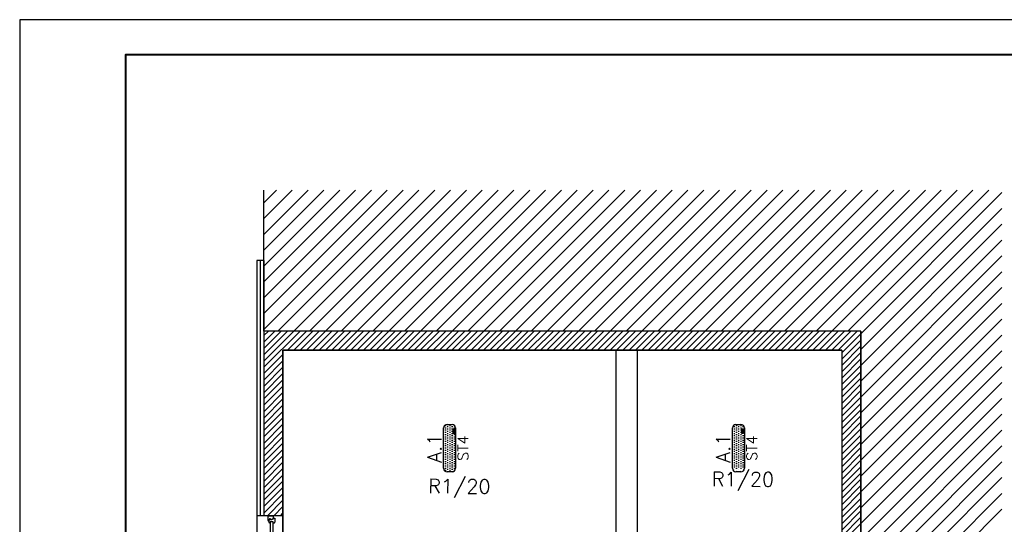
# Model space of a CAD drawing. Header units: millimetres. Extents: x 22250 to 51280, y -5012 to 7692.
# Tile 104 of 182: x 37948 to 39345, y 5491 to 6207. Entities that reach past the tile are written whole.
import ezdxf
from ezdxf.enums import TextEntityAlignment as Align

# ---------------------------------------------------------------- set-up
doc = ezdxf.new("R2010")
doc.units = ezdxf.units.MM
for name, color, linetype in [('_BI_LOGO', 140, 'Continuous'), ('_BI_OSW_OPIS', 140, 'Continuous'), ('_BI_OSW_OPRAWY', 140, 'Continuous'), ('E_podklad', 252, 'Continuous')]:
    doc.layers.add(name, color=color, linetype=linetype)
doc.layers.add('E_Obwody', color=3, linetype='Continuous', lineweight=13)
doc.styles.add('romans', font='romans.shx')
doc.styles.get("Standard").update_dxf_attribs({"font": 'arial.ttf'})
doc.linetypes.add('BATTING', pattern='A,0.0001,-0.1,[134,ltypeshp.shx,S=0.1,R=0,X=-0.1,Y=0],-0.2,[134,ltypeshp.shx,S=0.1,R=180,X=0.1,Y=0],-0.1', length=0.4001)

# ---------------------------------------------------------------- blocks, each defined once
blk = doc.blocks.new('*U566')
blk.add_lwpolyline([(-42, 0), (0, 0), (0, 29.7), (-42, 29.7)], close=True)
at = {"lineweight": 40}
blk.add_lwpolyline([(-39, 1), (-1, 1), (-1, 28.7), (-39, 28.7)], close=True, dxfattribs=at)
blk = doc.blocks.new('BI_LOGO')
at = {"layer": '_BI_LOGO', "linetype": 'Continuous'}
for p, q in [((0, 2.2), (6.4, 2.2)), ((0, 0), (0, 2.2)), ((6.4, 0), (0, 0)), ((0.2, 0.6), (0.2, 1.9)), ((0.2, 1.9), (0.7, 1.9)), ((0.8, 0.6), (0.2, 0.6)), ((0.5, 1.7), (0.8, 1.7)), ((0.5, 1.4), (0.5, 1.7)), ((0.8, 1.4), (0.5, 1.4)), ((0.5, 1.2), (0.8, 1.2)), ((0.5, 0.8), (0.5, 1.2)), ((0.8, 0.8), (0.5, 0.8)), ((0.7, 1.9), (0.8, 1.9)), ((0.8, 1.9), (0.8, 1.9)), ((0.8, 1.9), (0.9, 1.9)), ((0.8, 1.7), (0.8, 1.7)), ((0.8, 1.7), (0.9, 1.7)), ((0.9, 1.4), (0.8, 1.4)), ((0.8, 1.4), (0.8, 1.4)), ((0.8, 1.2), (0.9, 1.2)), ((0.9, 0.8), (0.8, 0.8)), ((0.9, 0.6), (0.8, 0.6)), ((0.8, 0.6), (0.8, 0.6)), ((0.9, 1.9), (0.9, 1.9)), ((0.9, 1.9), (1, 1.9)), ((0.9, 1.7), (0.9, 1.6)), ((0.9, 1.6), (0.9, 1.6)), ((0.9, 1.6), (0.9, 1.6)), ((0.9, 1.6), (1, 1.6)), ((1, 1.5), (0.9, 1.5)), ((0.9, 1.5), (0.9, 1.4)), ((0.9, 1.4), (0.9, 1.4)), ((0.9, 1.4), (0.9, 1.4)), ((0.9, 1.2), (0.9, 1.1)), ((0.9, 1.1), (0.9, 1.1)), ((0.9, 1.1), (0.9, 1.1)), ((0.9, 1.1), (1, 1.1)), ((1, 0.9), (0.9, 0.9)), ((0.9, 0.9), (0.9, 0.8)), ((0.9, 0.8), (0.9, 0.8)), ((0.9, 0.8), (0.9, 0.8)), ((1, 0.6), (0.9, 0.6)), ((0.9, 0.6), (0.9, 0.6)), ((0.9, 0.6), (0.9, 0.6)), ((1, 1.9), (1, 1.9)), ((1, 1.9), (1.1, 1.9)), ((1, 1.6), (1, 1.6)), ((1, 1.6), (1, 1.5)), ((1, 1.5), (1, 1.5)), ((1, 1.5), (1, 1.5)), ((1, 1.5), (1, 1.5)), ((1, 1.1), (1, 1.1)), ((1, 1.1), (1, 1.1)), ((1, 1.1), (1, 1)), ((1, 1), (1, 1)), ((1, 1), (1, 1)), ((1, 1), (1, 0.9)), ((1, 0.9), (1, 0.9)), ((1, 0.9), (1, 0.9)), ((1, 0.9), (1, 0.9)), ((1.1, 0.6), (1, 0.6)), ((1, 0.6), (1, 0.6)), ((1.1, 1.9), (1.1, 1.9)), ((1.1, 1.9), (1.1, 1.8)), ((1.1, 1.8), (1.2, 1.8)), ((1.2, 1.4), (1.1, 1.3)), ((1.1, 1.3), (1.1, 1.3)), ((1.1, 1.3), (1.1, 1.3)), ((1.1, 1.3), (1.1, 1.3)), ((1.1, 1.3), (1.2, 1.2)), ((1.2, 0.7), (1.1, 0.7)), ((1.1, 0.7), (1.1, 0.6)), ((1.2, 1.8), (1.2, 1.8)), ((1.2, 1.8), (1.2, 1.7)), ((1.2, 1.7), (1.2, 1.7)), ((1.2, 1.7), (1.2, 1.6)), ((1.2, 1.6), (1.2, 1.6)), ((1.2, 1.6), (1.2, 1.5)), ((1.2, 1.5), (1.2, 1.5)), ((1.2, 1.5), (1.2, 1.5)), ((1.2, 1.5), (1.2, 1.4)), ((1.2, 1.4), (1.2, 1.4)), ((1.2, 1.4), (1.2, 1.4)), ((1.2, 1.2), (1.2, 1.2)), ((1.2, 1.2), (1.2, 1.2)), ((1.2, 1.2), (1.3, 1.1)), ((1.3, 0.8), (1.2, 0.8)), ((1.2, 0.8), (1.2, 0.7)), ((1.2, 0.7), (1.2, 0.7)), ((1.3, 1.3), (1.3, 1.4)), ((1.3, 1.4), (1.4, 1.4)), ((1.3, 1.2), (1.3, 1.3)), ((1.3, 1.3), (1.3, 1.3)), ((1.3, 1.1), (1.3, 1.2)), ((1.3, 1.2), (1.3, 1.2)), ((1.3, 1), (1.3, 1.1)), ((1.3, 1.1), (1.3, 1.1)), ((1.3, 1.1), (1.3, 1.1)), ((1.3, 1.1), (1.3, 1.1)), ((1.3, 0.9), (1.3, 1)), ((1.3, 1), (1.3, 1)), ((1.3, 0.8), (1.3, 0.9)), ((1.3, 0.9), (1.3, 0.9)), ((1.3, 0.9), (1.3, 0.9)), ((1.3, 0.9), (1.3, 0.8)), ((1.4, 0.7), (1.3, 0.8)), ((1.3, 0.8), (1.3, 0.8)), ((1.3, 0.8), (1.3, 0.8)), ((1.4, 1.4), (1.4, 1.5)), ((1.4, 1.5), (1.5, 1.5)), ((1.4, 1.4), (1.4, 1.4)), ((1.4, 0.6), (1.4, 0.7)), ((1.4, 0.7), (1.4, 0.7)), ((1.4, 0.7), (1.4, 0.7)), ((1.5, 0.6), (1.4, 0.6)), ((1.5, 1.5), (1.6, 1.6)), ((1.5, 1.5), (1.5, 1.5)), ((2.2, 1), (1.5, 1)), ((1.5, 1), (1.5, 0.9)), ((1.5, 0.9), (1.6, 0.9)), ((1.6, 0.6), (1.5, 0.6)), ((1.5, 0.6), (1.5, 0.6)), ((1.5, 0.6), (1.5, 0.6)), ((1.6, 1.6), (1.6, 1.6)), ((1.6, 1.6), (1.6, 1.6)), ((1.6, 1.6), (1.7, 1.6)), ((1.7, 1.3), (1.6, 1.3)), ((1.6, 1.3), (1.6, 1.3)), ((1.6, 1.3), (1.6, 1.2)), ((1.6, 1.2), (1.9, 1.2)), ((1.6, 1.2), (1.6, 1.2)), ((1.6, 0.9), (1.6, 0.8)), ((1.6, 0.8), (1.6, 0.8)), ((1.6, 0.8), (1.6, 0.8)), ((1.6, 0.8), (1.7, 0.8)), ((1.6, 0.5), (1.6, 0.6)), ((1.7, 0.5), (1.6, 0.5)), ((1.7, 1.6), (1.7, 1.6)), ((1.7, 1.6), (1.8, 1.6)), ((1.8, 1.4), (1.7, 1.4)), ((1.7, 1.4), (1.7, 1.4)), ((1.7, 1.4), (1.7, 1.3)), ((1.7, 0.8), (1.7, 0.8)), ((1.7, 0.8), (1.8, 0.8)), ((1.8, 0.5), (1.7, 0.5)), ((1.7, 0.5), (1.7, 0.5)), ((1.8, 1.6), (1.8, 1.6)), ((1.8, 1.6), (1.9, 1.6)), ((1.8, 1.3), (1.8, 1.4)), ((1.9, 1.3), (1.8, 1.3)), ((1.8, 0.8), (1.8, 0.8)), ((1.8, 0.8), (1.8, 0.8)), ((1.8, 0.8), (1.9, 0.8)), ((1.9, 0.5), (1.8, 0.5)), ((1.8, 0.5), (1.8, 0.5)), ((1.9, 1.6), (1.9, 1.6)), ((1.9, 1.6), (2, 1.5)), ((1.9, 1.2), (1.9, 1.3)), ((1.9, 1.3), (1.9, 1.3)), ((1.9, 1.2), (1.9, 1.2)), ((1.9, 0.8), (1.9, 0.9)), ((1.9, 0.9), (2.2, 0.9)), ((1.9, 0.8), (1.9, 0.8)), ((1.9, 0.8), (1.9, 0.8)), ((2, 0.6), (1.9, 0.6)), ((1.9, 0.6), (1.9, 0.6)), ((1.9, 0.6), (1.9, 0.5)), ((2, 1.5), (2, 1.5)), ((2, 1.5), (2, 1.5)), ((2, 1.5), (2.1, 1.5)), ((2.1, 0.6), (2, 0.6)), ((2, 0.6), (2, 0.6)), ((2.1, 1.5), (2.1, 1.4)), ((2.1, 1.4), (2.1, 1.4)), ((2.1, 1.4), (2.2, 1.3)), ((2.2, 0.8), (2.1, 0.7)), ((2.1, 0.7), (2.1, 0.7)), ((2.1, 0.7), (2.1, 0.6)), ((2.2, 1.3), (2.2, 1.4)), ((2.2, 1.4), (2.3, 1.4)), ((2.2, 1.3), (2.2, 1.3)), ((2.2, 1.3), (2.2, 1.3)), ((2.2, 1.3), (2.2, 1.2)), ((2.2, 1.2), (2.2, 1.3)), ((2.2, 1.3), (2.2, 1.3)), ((2.2, 1.1), (2.2, 1.2)), ((2.2, 1.2), (2.2, 1.2)), ((2.2, 1), (2.2, 1.1)), ((2.2, 1.1), (2.2, 1.1)), ((2.2, 1.1), (2.2, 1.1)), ((2.2, 0.9), (2.2, 1)), ((2.2, 1), (2.2, 1)), ((2.2, 0.9), (2.2, 0.8)), ((2.2, 0.8), (2.2, 0.9)), ((2.2, 0.9), (2.2, 0.9)), ((2.2, 0.8), (2.2, 0.8)), ((2.3, 0.7), (2.2, 0.8)), ((2.2, 0.8), (2.2, 0.8)), ((2.2, 0.5), (2.5, 0.5)), ((2.2, 0.4), (2.2, 0.5)), ((2.2, 0.3), (2.2, 0.4)), ((2.2, 0.4), (2.2, 0.4)), ((2.3, 0.3), (2.2, 0.3)), ((2.2, 0.3), (2.2, 0.3)), ((2.3, 1.4), (2.3, 1.5)), ((2.3, 1.5), (2.3, 1.5)), ((2.3, 1.5), (2.4, 1.5)), ((2.3, 1.4), (2.3, 1.4)), ((2.4, 0.6), (2.3, 0.7)), ((2.3, 0.7), (2.3, 0.7)), ((2.3, 0.7), (2.3, 0.7)), ((2.3, 0.2), (2.3, 0.3)), ((2.3, 0.3), (2.3, 0.3)), ((2.4, 0.2), (2.3, 0.2)), ((2.4, 1.5), (2.4, 1.6)), ((2.4, 1.6), (2.5, 1.6)), ((2.5, 0.6), (2.4, 0.6)), ((2.4, 0.6), (2.4, 0.6)), ((2.4, 0.6), (2.4, 0.6)), ((2.5, 0.2), (2.4, 0.2)), ((2.4, 0.2), (2.4, 0.2)), ((2.4, 0.2), (2.4, 0.2)), ((2.5, 1.6), (2.5, 1.6)), ((2.5, 1.6), (2.6, 1.6)), ((2.6, 1.3), (2.5, 1.3)), ((2.5, 1.3), (2.5, 1.3)), ((2.5, 1.3), (2.5, 1.3)), ((2.5, 1.3), (2.5, 1.2)), ((2.5, 1.2), (2.5, 1.2)), ((2.5, 1.2), (2.5, 1.1)), ((2.5, 1.1), (2.5, 1.1)), ((2.5, 1.1), (2.5, 1)), ((2.5, 1), (2.5, 1)), ((2.5, 1), (2.5, 1)), ((2.5, 1), (2.5, 0.9)), ((2.5, 0.9), (2.5, 0.9)), ((2.5, 0.9), (2.5, 0.9)), ((2.5, 0.9), (2.5, 0.8)), ((2.5, 0.8), (2.6, 0.8)), ((2.6, 0.6), (2.5, 0.6)), ((2.5, 0.6), (2.5, 0.6)), ((2.5, 0.5), (2.5, 0.4)), ((2.5, 0.4), (2.5, 0.4)), ((2.5, 0.4), (2.5, 0.4)), ((2.5, 0.4), (2.6, 0.4)), ((2.6, 0.2), (2.5, 0.2)), ((2.5, 0.2), (2.5, 0.2)), ((2.5, 0.2), (2.5, 0.2)), ((2.6, 1.6), (2.6, 1.6)), ((2.6, 1.6), (2.7, 1.6)), ((2.7, 1.3), (2.6, 1.3)), ((2.6, 1.3), (2.6, 1.3)), ((2.6, 1.3), (2.6, 1.3)), ((2.6, 0.8), (2.6, 0.8)), ((2.6, 0.8), (2.7, 0.8)), ((2.7, 0.6), (2.6, 0.6)), ((2.6, 0.6), (2.6, 0.6)), ((2.6, 0.6), (2.6, 0.6)), ((2.6, 0.4), (2.6, 0.4)), ((2.6, 0.4), (2.7, 0.4)), ((2.7, 0.2), (2.6, 0.2)), ((2.6, 0.2), (2.6, 0.2)), ((2.7, 1.6), (2.8, 1.6)), ((2.8, 1.3), (2.7, 1.3)), ((2.7, 1.3), (2.7, 1.3)), ((2.7, 0.8), (2.7, 0.8)), ((2.7, 0.8), (2.8, 0.8)), ((2.8, 0.6), (2.7, 0.6)), ((2.7, 0.6), (2.7, 0.6)), ((2.7, 0.4), (2.7, 0.4)), ((2.7, 0.4), (2.7, 0.4)), ((2.7, 0.4), (2.8, 0.4)), ((2.8, 0.2), (2.7, 0.2)), ((2.7, 0.2), (2.7, 0.2)), ((2.8, 1.6), (2.8, 1.5)), ((2.8, 1.5), (2.8, 1.5)), ((2.8, 1.5), (2.9, 1.4)), ((2.8, 1.2), (2.8, 1.3)), ((2.8, 1.3), (2.8, 1.3)), ((2.8, 1.3), (2.8, 1.3)), ((2.9, 1.2), (2.8, 1.2)), ((2.8, 0.9), (2.9, 1)), ((2.8, 0.8), (2.8, 0.9)), ((2.8, 0.9), (2.8, 0.9)), ((2.8, 0.8), (2.8, 0.8)), ((2.9, 0.7), (2.8, 0.6)), ((2.8, 0.6), (2.8, 0.6)), ((2.8, 0.6), (2.8, 0.6)), ((2.8, 0.4), (2.8, 0.5)), ((2.8, 0.5), (2.9, 0.5)), ((2.8, 0.4), (2.8, 0.4)), ((2.8, 0.4), (2.8, 0.4)), ((2.9, 0.2), (2.8, 0.2)), ((2.8, 0.2), (2.8, 0.2)), ((2.9, 1.4), (2.9, 1.6)), ((2.9, 1.6), (3.1, 1.6)), ((2.9, 1.1), (2.9, 1.2)), ((2.9, 1), (2.9, 1.1)), ((2.9, 1.1), (2.9, 1.1)), ((2.9, 1), (2.9, 1)), ((2.9, 0.6), (2.9, 0.7)), ((2.9, 0.5), (2.9, 0.6)), ((2.9, 0.5), (2.9, 0.5)), ((3, 0.2), (2.9, 0.2)), ((2.9, 0.2), (2.9, 0.2)), ((2.9, 0.2), (2.9, 0.2)), ((3.1, 0.3), (3, 0.3)), ((3, 0.3), (3, 0.3)), ((3, 0.3), (3, 0.2)), ((3.1, 1.6), (3.1, 0.7)), ((3.1, 0.7), (3.1, 0.7)), ((3.1, 0.7), (3.1, 0.6)), ((3.1, 0.6), (3.1, 0.6)), ((3.1, 0.6), (3.1, 0.5)), ((3.1, 0.5), (3.1, 0.5)), ((3.1, 0.5), (3.1, 0.4)), ((3.1, 0.4), (3.1, 0.4)), ((3.1, 0.4), (3.1, 0.3)), ((3.2, 0.6), (3.2, 1.9)), ((3.2, 1.9), (3.5, 1.9)), ((3.5, 0.6), (3.2, 0.6)), ((3.5, 1.9), (3.5, 1.5)), ((3.5, 1.5), (3.5, 1.5)), ((3.5, 1.5), (3.5, 1.5)), ((3.5, 1.5), (3.6, 1.5)), ((3.6, 1.3), (3.5, 1.3)), ((3.5, 1.3), (3.5, 1.2)), ((3.5, 1.2), (3.5, 1.2)), ((3.5, 1.2), (3.5, 1.2)), ((3.5, 1.2), (3.5, 1.1)), ((3.5, 1.1), (3.5, 1.1)), ((3.5, 1.1), (3.5, 0.6)), ((3.6, 1.5), (3.6, 1.6)), ((3.6, 1.6), (3.7, 1.6)), ((3.6, 1.5), (3.6, 1.5)), ((3.7, 1.4), (3.6, 1.3)), ((3.6, 1.3), (3.6, 1.3)), ((3.6, 1.3), (3.6, 1.3)), ((3.7, 1.6), (3.7, 1.6)), ((3.7, 1.6), (3.8, 1.6)), ((3.7, 1.3), (3.7, 1.4)), ((3.8, 1.3), (3.7, 1.3)), ((3.8, 1.6), (3.8, 1.6)), ((3.8, 1.6), (3.9, 1.6)), ((3.8, 1.2), (3.8, 1.3)), ((3.8, 1.3), (3.8, 1.3)), ((3.8, 1.3), (3.8, 1.3)), ((3.8, 1.3), (3.8, 1.3)), ((3.8, 1.1), (3.8, 1.2)), ((3.8, 1.2), (3.8, 1.2)), ((3.8, 0.6), (3.8, 1.1)), ((3.8, 1.1), (3.8, 1.1)), ((4.1, 0.6), (3.8, 0.6)), ((3.9, 1.6), (3.9, 1.6)), ((3.9, 1.6), (3.9, 1.6)), ((3.9, 1.6), (4, 1.5)), ((4, 1.5), (4, 1.5)), ((4, 1.5), (4, 1.5)), ((4, 1.5), (4.1, 1.4)), ((4.1, 1.4), (4.1, 1.4)), ((4.1, 1.4), (4.1, 1.4)), ((4.1, 1.4), (4.1, 1.3)), ((4.1, 1.3), (4.1, 1.3)), ((4.1, 1.3), (4.1, 1.2)), ((4.1, 1.1), (4.2, 1.2)), ((4.1, 1.2), (4.1, 1.2)), ((4.1, 1.2), (4.1, 0.6)), ((4.1, 1), (4.1, 1.1)), ((4.1, 1.1), (4.1, 1.1)), ((4.1, 0.9), (4.1, 1)), ((4.1, 1), (4.1, 1)), ((4.1, 1), (4.1, 1)), ((4.2, 0.9), (4.1, 0.9)), ((4.2, 1.3), (4.2, 1.4)), ((4.2, 1.4), (4.2, 1.4)), ((4.2, 1.4), (4.3, 1.4)), ((4.2, 1.2), (4.2, 1.3)), ((4.2, 1.3), (4.2, 1.3)), ((4.2, 1.2), (4.2, 1.2)), ((4.2, 0.8), (4.2, 0.9)), ((4.2, 0.7), (4.2, 0.8)), ((4.2, 0.8), (4.2, 0.8)), ((4.2, 0.8), (4.2, 0.8)), ((4.3, 0.7), (4.2, 0.7)), ((4.2, 0.7), (4.2, 0.7)), ((4.3, 1.4), (4.3, 1.5)), ((4.3, 1.5), (4.4, 1.5)), ((4.3, 0.6), (4.3, 0.7)), ((4.4, 0.6), (4.3, 0.6)), ((4.3, 0.6), (4.3, 0.6)), ((4.4, 1.5), (4.4, 1.5)), ((4.4, 1.5), (4.5, 1.6)), ((4.4, 1.5), (4.4, 1.5)), ((4.5, 1.3), (4.4, 1.2)), ((4.4, 1.2), (4.8, 1.2)), ((4.4, 1.2), (4.4, 1.2)), ((5.1, 1), (4.4, 1)), ((4.4, 1), (4.4, 0.9)), ((4.4, 0.9), (4.4, 0.9)), ((4.4, 0.9), (4.5, 0.8)), ((4.5, 0.6), (4.4, 0.6)), ((4.4, 0.6), (4.4, 0.6)), ((4.5, 1.6), (4.5, 1.6)), ((4.5, 1.6), (4.6, 1.6)), ((4.6, 1.4), (4.5, 1.3)), ((4.5, 1.3), (4.5, 1.3)), ((4.5, 1.3), (4.5, 1.3)), ((4.5, 0.8), (4.5, 0.8)), ((4.5, 0.8), (4.5, 0.8)), ((4.5, 0.8), (4.6, 0.8)), ((4.5, 0.5), (4.5, 0.6)), ((4.6, 0.5), (4.5, 0.5)), ((4.5, 0.5), (4.5, 0.5)), ((4.6, 1.6), (4.6, 1.6)), ((4.6, 1.6), (4.7, 1.6)), ((4.7, 1.4), (4.6, 1.4)), ((4.6, 1.4), (4.6, 1.4)), ((4.6, 0.8), (4.6, 0.7)), ((4.6, 0.7), (4.7, 0.8)), ((4.6, 0.7), (4.6, 0.7)), ((4.7, 0.5), (4.6, 0.5)), ((4.6, 0.5), (4.6, 0.5)), ((4.7, 1.6), (4.7, 1.6)), ((4.7, 1.6), (4.8, 1.6)), ((4.7, 1.3), (4.7, 1.4)), ((4.8, 1.3), (4.7, 1.3)), ((4.7, 1.3), (4.7, 1.3)), ((4.7, 0.8), (4.7, 0.8)), ((4.7, 0.8), (4.7, 0.8)), ((4.7, 0.8), (4.8, 0.8)), ((4.8, 0.5), (4.7, 0.5)), ((4.7, 0.5), (4.7, 0.5)), ((4.8, 1.6), (4.8, 1.5)), ((4.8, 1.5), (4.8, 1.5)), ((4.8, 1.5), (4.9, 1.5)), ((4.8, 1.2), (4.8, 1.3)), ((4.8, 1.2), (4.8, 1.2)), ((4.8, 0.8), (4.8, 0.9)), ((4.8, 0.9), (5.1, 0.9)), ((4.8, 0.8), (4.8, 0.8)), ((4.9, 0.6), (4.8, 0.6)), ((4.8, 0.6), (4.8, 0.5)), ((4.9, 1.5), (4.9, 1.5)), ((4.9, 1.5), (5, 1.4)), ((5, 0.6), (4.9, 0.6)), ((4.9, 0.6), (4.9, 0.6)), ((5, 1.4), (5, 1.4)), ((5, 1.4), (5, 1.4)), ((5, 1.4), (5, 1.3)), ((5, 1.3), (5, 1.3)), ((5, 1.3), (5.1, 1.2)), ((5.1, 0.8), (5, 0.8)), ((5, 0.8), (5, 0.7)), ((5, 0.7), (5, 0.7)), ((5, 0.7), (5, 0.6)), ((5.1, 0.6), (5.1, 1.9)), ((5.1, 1.9), (5.4, 1.9)), ((5.1, 1.2), (5.1, 1.2)), ((5.1, 1.2), (5.1, 1.2)), ((5.1, 1.2), (5.1, 1.1)), ((5.1, 1.1), (5.1, 1.1)), ((5.1, 1.1), (5.1, 1)), ((5.1, 1), (5.1, 1)), ((5.1, 0.9), (5.1, 0.8)), ((5.4, 0.6), (5.1, 0.6)), ((5.4, 1.9), (5.4, 0.6)), ((5.5, 0.5), (5.5, 1.9)), ((5.5, 1.9), (5.7, 1.9)), ((5.7, 0.5), (5.5, 0.5)), ((5.7, 1.9), (5.7, 0.5)), ((5.8, 1.7), (5.8, 1.9)), ((5.8, 1.9), (6.1, 1.9)), ((6.1, 1.7), (5.8, 1.7)), ((5.8, 0.6), (5.8, 1.6)), ((5.8, 1.6), (6.1, 1.6)), ((6.1, 0.6), (5.8, 0.6)), ((6.1, 1.9), (6.1, 1.7)), ((6.1, 1.6), (6.1, 0.6)), ((6.4, 2.2), (6.4, 0))]:
    blk.add_line(p, q, dxfattribs=at)
blk = doc.blocks.new('A.1 ST4')
at = {"layer": '_BI_OSW_OPRAWY'}
h = blk.add_hatch(dxfattribs=at)
h.set_pattern_fill('DOTS', color=256, scale=2)
h.set_pattern_definition([(0, (-2345.8168, -6450), (1.5875, 3.175), [0, -3.175])])
h.paths.add_polyline_path([(33.5, 3.5, 0.414214), (28.6, 8.5), (-28.6, 8.5, 0.414214), (-33.6, 3.5), (-33.6, -3.5, 0.414214), (-28.6, -8.5), (28.6, -8.5, 0.414214), (33.5, -3.5)])
h.paths.add_polyline_path([(20.9, -5.1), (27.3, -5.1), (27.3, -7.3), (20.9, -7.3)], flags=16)
h.paths.add_polyline_path([(22.4, -6.1), (22.3, -6.1), (22.3, -6.1)], flags=0)
h.paths.add_polyline_path([(21.8, -6.1), (22, -6.1), (22, -6.1)], flags=0)
h.paths.add_polyline_path([(22.1, -5.9), (22.1, -5.9), (21.9, -5.7), (22.1, -6)], flags=0)
h.paths.add_polyline_path([(22.2, -5.6), (22.1, -5.5), (22.1, -5.5), (22.1, -5.4), (22, -5.4), (22, -5.4), (21.9, -5.4), (21.9, -5.4), (21.9, -5.4), (21.8, -5.4), (21.8, -5.3), (21.7, -5.3), (21.7, -5.3), (21.4, -5.3), (21.4, -5.6), (21.8, -5.6), (22.1, -5.6), (21.9, -5.8), (22.1, -6), (22.3, -5.9)], flags=0)
h.paths.add_polyline_path([(21.1, -5.3), (21.1, -6.5), (21.4, -6.5), (21.4, -6.1)], flags=0)
h.paths.add_polyline_path([(23.1, -6.3), (22.8, -6), (23, -6.3)], flags=0)
h.paths.add_polyline_path([(23.1, -6.4), (23.1, -6.4), (23, -6.4), (23, -6.4)], flags=0)
h.paths.add_polyline_path([(22.6, -5.9), (22.6, -5.9), (23, -5.9), (23.1, -5.9), (23.1, -5.9), (23, -5.8), (23, -5.8), (23, -5.8), (22.9, -5.7), (22.9, -5.7), (22.8, -5.7), (22.8, -5.7), (22.8, -5.7), (22.6, -6)], flags=0)
h.paths.add_polyline_path([(22.5, -6.4), (22.5, -6.4), (22.6, -6.5), (22.6, -6.5), (22.6, -6.5), (22.7, -6.5), (22.7, -6.5), (23.1, -6.5), (23.1, -6.3), (22.5, -6.6), (22.5, -6.3)], flags=0)
h.paths.add_polyline_path([(23.6, -5.7), (23.8, -5.7), (23.8, -5.6), (23.5, -5.7), (23.5, -5.7)], flags=0)
h.paths.add_polyline_path([(25.1, -5.8), (25.1, -6.1), (25.2, -5.8)], flags=0)
h.paths.add_polyline_path([(25.4, -6.3), (25.4, -6.3), (25.4, -6.4), (25.4, -6.4), (25.8, -6.4), (25.8, -6.3)], flags=0)
h.paths.add_polyline_path([(26, -6.1), (26, -6.1), (26, -6.3)], flags=0)
h.paths.add_polyline_path([(25.1, -6.6), (25.1, -6.6), (25.1, -6)], flags=0)
h.paths.add_polyline_path([(26.3, -5.4), (26.7, -5.4), (26.8, -5.4), (26.8, -5.4), (27.1, -5.4), (27.1, -5.6), (27.1, -5.7), (27.1, -5.7), (27.1, -6.7), (26.8, -6.7), (26.7, -6.7), (26.7, -6.7), (26.3, -6.7)], flags=0)
h.paths.add_polyline_path([(21.7, -6.7), (21.8, -6.7), (21.8, -6.7), (21.8, -6.7), (21.9, -6.7), (21.9, -6.7), (22, -6.7), (22, -6.6), (22.1, -6.6), (22.1, -6.6), (22.2, -6.5), (22.2, -6.4), (22.2, -6.4), (22.2, -6.6), (22.2, -6.6), (22.2, -6.2), (22.1, -5.9), (22.5, -5.7), (22.5, -5.7), (22.5, -5.7), (22.9, -5.6), (23.1, -6), (23.1, -6), (23.2, -6), (23.2, -5.9), (23.3, -5.6), (23.7, -5.7), (24.2, -5.7), (24.2, -5.4), (24.4, -5.4), (24.4, -5.7), (25.1, -5.7), (25.1, -5.8), (25.5, -5.7), (25.5, -5.7), (25.8, -5.6), (26, -5.9), (26, -5.9), (25.9, -5.9), (25.9, -5.8), (25.9, -5.8), (25.8, -5.8), (25.8, -5.7), (25.8, -5.7), (25.7, -5.7), (25.7, -5.7), (25.6, -5.7), (25.6, -5.7), (25.6, -5.7), (25.7, -6), (25.7, -6), (25.7, -5.9), (25.6, -5.9), (25.6, -5.9), (25.5, -5.9), (25.5, -5.9), (25.2, -6.1), (25, -5.8), (25, -5.9), (25.4, -5.7), (25.8, -6.1), (25.6, -6.7), (25.6, -6.7), (25.7, -6.7), (25.7, -6.7), (25.8, -6.7), (25.8, -6.7), (25.9, -6.7), (25.9, -6.6), (25.9, -6.6), (26, -6.6), (26, -6.5), (26, -6.5), (26.1, -6.1), (25.9, -5.9), (26.1, -6.2), (25.9, -6.8), (25.2, -6.7), (25.2, -6.7), (24.8, -6.7), (24.8, -6.2), (24.8, -6.1), (24.8, -6.1), (24.8, -6), (24.8, -6), (24.8, -6), (24.7, -6), (24.7, -5.9), (24.7, -5.9), (24.6, -5.9), (24.6, -5.9), (24.5, -5.9), (24.5, -6), (24.5, -6), (24.5, -6), (24.5, -6.1), (24.4, -6.1), (24.4, -6.1), (24.4, -6.2), (24.4, -6.7), (24.2, -6.7), (23.9, -7.1), (23.5, -7.1), (23.4, -7.1), (23.4, -7.1), (23.4, -7.1), (23.3, -7.1), (23.3, -7), (23, -6.8), (23, -6.8), (23, -6.8), (23, -6.8), (23.1, -6.7), (22.4, -6.8), (22.3, -6.6), (21.8, -6.7)], flags=0)
h.paths.add_polyline_path([(23.1, -6), (23.2, -6.3), (23.3, -6.3), (23.3, -6.3), (23.1, -6)], flags=0)
h.paths.add_polyline_path([(22.1, -6.2), (22.3, -6.5), (22.1, -6.2), (22.3, -5.9)], flags=0)
h.paths.add_polyline_path([(23.5, -5.7), (23.8, -6), (23.8, -6.1), (23.8, -6.1), (23.8, -6.2), (23.8, -6.2), (23.8, -6.3), (23.8, -6.3), (23.8, -6.8), (23.2, -6.6), (23.1, -6.3), (23.1, -6.4), (23.2, -6.4), (23.2, -6.6), (23.4, -6.8), (23.4, -6.8), (23.7, -6.7), (23.7, -6.7), (23.6, -6.7), (23.8, -6.4), (23.7, -6.4), (23.5, -6.6), (23.4, -6.3), (23.4, -6.2), (23.4, -6.2), (23.4, -6.1), (23.4, -6.1)], flags=0)
h.paths.add_polyline_path([(23.7, -6.5), (23.8, -6.4), (23.8, -7.1), (23.8, -7.1), (23.8, -7.1), (23.9, -7.1), (23.9, -7.1), (23.9, -7), (24.1, -6.9), (24.1, -6.7), (24.1, -6.8), (24.1, -6.7), (24.1, -7.1), (23.6, -7.1), (23.3, -6.5)], flags=0)
h.paths.add_polyline_path([(24.7, -5.7), (25, -5.6), (25.1, -6), (25.1, -6.4), (25.2, -6.7), (25.5, -6.7), (25.1, -6.7), (25.1, -6.4), (25.1, -6.4), (25.1, -6), (25.1, -6), (25.1, -5.9), (25, -5.6), (24.6, -5.7)], flags=0)
h.paths.add_polyline_path([(25.2, -5.9), (25, -6.2), (25.1, -6.5), (25, -6.2)], flags=0)
for p, q in [((-33.6, -3.5), (-33.6, 3.5)), ((-28.6, 8.5), (28.6, 8.5)), ((33.5, 3.5), (33.5, -3.5)), ((28.6, -8.5), (-28.6, -8.5))]:
    blk.add_line(p, q, dxfattribs=at)
for centre, start, end in [((-28.6, 3.5), 90, 180), ((28.6, 3.5), 0, 90), ((-28.6, -3.5), 180, 270), ((28.6, -3.5), 270, 0)]:
    blk.add_arc(centre, 5, start, end, dxfattribs=at)
blk.add_blockref('BI_LOGO', (20.9, -7.3), dxfattribs=at)
at = {"layer": '_BI_OSW_OPIS', "style": 'romans'}
blk.add_attdef('A.1', text='', height=20, dxfattribs=at).set_placement((0, 11.5), align=Align.CENTER)
blk.add_attdef('ST4', text='', height=15, dxfattribs=at).set_placement((0, -11.5), align=Align.TOP_CENTER)

msp = doc.modelspace()

# ---------------------------------------------------------------- linework, layer by layer
at = {"layer": 'E_podklad', "ltscale": 2}
for p, q in [((38294.7, 5765.3), (38294.7, 5965.3)), ((38294.7, 5865.3), (38284.7, 5865.3)), ((38284.7, 5865.3), (38284.7, 5124.3)), ((38294.7, 5865.3), (38294.7, 5503.3)), ((39141.7, 5765.3), (38294.7, 5765.3)), ((39141.7, 5765.3), (38294.7, 5765.3)), ((39141.7, 5765.3), (39141.7, 5025.3)), ((39141.7, 5025.3), (39141.7, 5765.3)), ((39114.7, 5738.3), (38321.7, 5738.3)), ((38321.7, 5177.8), (38321.7, 5738.3)), ((38321.7, 5738.3), (39114.7, 5738.3)), ((38321.7, 5738.3), (38321.7, 5124.3)), ((38794.7, 5435.3), (38794.7, 5738.3)), ((38824.7, 5435.3), (38824.7, 5738.3)), ((39114.7, 5738.3), (39114.7, 5435.3)), ((39114.7, 5738.3), (39114.7, 5435.3)), ((38294.7, 5503.3), (38284.7, 5503.3)), ((38321.7, 5503.3), (38294.7, 5503.3))]:
    msp.add_line(p, q, dxfattribs=at)
at = {"layer": 'E_podklad', "linetype": 'Continuous', "ltscale": 2, "transparency": 33554534}
for p, q in [((38294.7, 5947.3), (38312.7, 5965.3)), ((38294.7, 5924.9), (38335.1, 5965.3)), ((38294.7, 5902.4), (38357.6, 5965.3)), ((38294.7, 5880), (38380, 5965.3)), ((38294.7, 5857.5), (38402.5, 5965.3)), ((38294.7, 5835.1), (38424.9, 5965.3)), ((38294.7, 5812.6), (38447.4, 5965.3)), ((38294.7, 5790.2), (38469.8, 5965.3)), ((38294.7, 5767.7), (38492.3, 5965.3)), ((38314.7, 5765.3), (38514.7, 5965.3)), ((38337.2, 5765.3), (38537.2, 5965.3)), ((38359.6, 5765.3), (38559.6, 5965.3)), ((38382.1, 5765.3), (38582.1, 5965.3)), ((38404.5, 5765.3), (38604.5, 5965.3)), ((38427, 5765.3), (38627, 5965.3)), ((38449.4, 5765.3), (38649.4, 5965.3)), ((38471.9, 5765.3), (38671.9, 5965.3)), ((38494.3, 5765.3), (38694.3, 5965.3)), ((38516.8, 5765.3), (38716.8, 5965.3)), ((38539.2, 5765.3), (38739.2, 5965.3)), ((38561.7, 5765.3), (38761.7, 5965.3)), ((38584.2, 5765.3), (38784.2, 5965.3)), ((38606.6, 5765.3), (38806.6, 5965.3)), ((38629.1, 5765.3), (38829.1, 5965.3)), ((38651.5, 5765.3), (38851.5, 5965.3)), ((38674, 5765.3), (38874, 5965.3)), ((38696.4, 5765.3), (38896.4, 5965.3)), ((38718.9, 5765.3), (38918.9, 5965.3)), ((38741.3, 5765.3), (38941.3, 5965.3)), ((38763.8, 5765.3), (38963.8, 5965.3)), ((38786.2, 5765.3), (38986.2, 5965.3)), ((38808.7, 5765.3), (39008.7, 5965.3)), ((38831.1, 5765.3), (39031.1, 5965.3)), ((38853.6, 5765.3), (39053.6, 5965.3)), ((38876, 5765.3), (39076, 5965.3)), ((38898.5, 5765.3), (39098.5, 5965.3)), ((38920.9, 5765.3), (39120.9, 5965.3)), ((38943.4, 5765.3), (39143.4, 5965.3)), ((38965.8, 5765.3), (39165.8, 5965.3)), ((38988.3, 5765.3), (39188.3, 5965.3)), ((39010.7, 5765.3), (39210.7, 5965.3)), ((39033.2, 5765.3), (39233.2, 5965.3)), ((39055.6, 5765.3), (39255.6, 5965.3)), ((39078.1, 5765.3), (39278.1, 5965.3)), ((39100.5, 5765.3), (39300.5, 5965.3)), ((39123, 5765.3), (39323, 5965.3)), ((39141.7, 5761.6), (39341.7, 5961.6)), ((39141.7, 5739.2), (39341.7, 5939.2)), ((39141.7, 5716.7), (39341.7, 5916.7)), ((39141.7, 5694.3), (39341.7, 5894.3)), ((39141.7, 5671.8), (39341.7, 5871.8)), ((39141.7, 5649.4), (39341.7, 5849.4)), ((39141.7, 5626.9), (39341.7, 5826.9)), ((39141.7, 5604.5), (39341.7, 5804.5)), ((39141.7, 5582), (39341.7, 5782)), ((39141.7, 5559.6), (39341.7, 5759.6)), ((39141.7, 5537.1), (39341.7, 5737.1)), ((39141.7, 5514.7), (39341.7, 5714.7)), ((39141.7, 5492.2), (39341.7, 5692.2)), ((39141.7, 5469.8), (39341.7, 5669.8)), ((39141.7, 5447.3), (39341.7, 5647.3)), ((39141.7, 5424.9), (39341.7, 5624.9)), ((39141.7, 5402.4), (39341.7, 5602.4)), ((39141.7, 5380), (39341.7, 5580)), ((39141.7, 5357.5), (39341.7, 5557.5)), ((39141.7, 5335), (39341.7, 5535)), ((39141.7, 5312.6), (39341.7, 5512.6))]:
    msp.add_line(p, q, dxfattribs=at)
at = {"layer": 'E_podklad', "linetype": 'BATTING', "ltscale": 10}
msp.add_line((38289.7, 5865.3), (38289.7, 5503.3), dxfattribs=at)
at = {"layer": 'E_podklad', "linetype": 'Continuous'}
for p, q in [((38294.7, 5758.8), (38301.3, 5765.3)), ((38294.7, 5749.8), (38310.3, 5765.3)), ((38294.7, 5740.8), (38319.2, 5765.3)), ((38294.7, 5731.8), (38328.2, 5765.3)), ((38294.7, 5722.8), (38337.2, 5765.3)), ((38294.7, 5713.9), (38346.2, 5765.3)), ((38328.2, 5738.3), (38355.2, 5765.3)), ((38337.1, 5738.3), (38364.1, 5765.3)), ((38346.1, 5738.3), (38373.1, 5765.3)), ((38355.1, 5738.3), (38382.1, 5765.3)), ((38364.1, 5738.3), (38391.1, 5765.3)), ((38373.1, 5738.3), (38400.1, 5765.3)), ((38382, 5738.3), (38409, 5765.3)), ((38391, 5738.3), (38418, 5765.3)), ((38400, 5738.3), (38427, 5765.3)), ((38409, 5738.3), (38436, 5765.3)), ((38418, 5738.3), (38445, 5765.3)), ((38426.9, 5738.3), (38453.9, 5765.3)), ((38435.9, 5738.3), (38462.9, 5765.3)), ((38444.9, 5738.3), (38471.9, 5765.3)), ((38453.9, 5738.3), (38480.9, 5765.3)), ((38462.9, 5738.3), (38489.9, 5765.3)), ((38471.8, 5738.3), (38498.8, 5765.3)), ((38480.8, 5738.3), (38507.8, 5765.3)), ((38489.8, 5738.3), (38516.8, 5765.3)), ((38498.8, 5738.3), (38525.8, 5765.3)), ((38507.8, 5738.3), (38534.8, 5765.3)), ((38516.7, 5738.3), (38543.7, 5765.3)), ((38525.7, 5738.3), (38552.7, 5765.3)), ((38534.7, 5738.3), (38561.7, 5765.3)), ((38543.7, 5738.3), (38570.7, 5765.3)), ((38552.7, 5738.3), (38579.7, 5765.3)), ((38561.6, 5738.3), (38588.6, 5765.3)), ((38570.6, 5738.3), (38597.6, 5765.3)), ((38579.6, 5738.3), (38606.6, 5765.3)), ((38588.6, 5738.3), (38615.6, 5765.3)), ((38597.6, 5738.3), (38624.6, 5765.3)), ((38606.5, 5738.3), (38633.5, 5765.3)), ((38615.5, 5738.3), (38642.5, 5765.3)), ((38624.5, 5738.3), (38651.5, 5765.3)), ((38633.5, 5738.3), (38660.5, 5765.3)), ((38642.5, 5738.3), (38669.5, 5765.3)), ((38651.4, 5738.3), (38678.4, 5765.3)), ((38660.4, 5738.3), (38687.4, 5765.3)), ((38669.4, 5738.3), (38696.4, 5765.3)), ((38678.4, 5738.3), (38705.4, 5765.3)), ((38687.4, 5738.3), (38714.4, 5765.3)), ((38696.3, 5738.3), (38723.3, 5765.3)), ((38705.3, 5738.3), (38732.3, 5765.3)), ((38714.3, 5738.3), (38741.3, 5765.3)), ((38723.3, 5738.3), (38750.3, 5765.3)), ((38732.3, 5738.3), (38759.3, 5765.3)), ((38741.2, 5738.3), (38768.2, 5765.3)), ((38750.2, 5738.3), (38777.2, 5765.3)), ((38759.2, 5738.3), (38786.2, 5765.3)), ((38768.2, 5738.3), (38795.2, 5765.3)), ((38777.2, 5738.3), (38804.2, 5765.3)), ((38786.1, 5738.3), (38813.1, 5765.3)), ((38795.1, 5738.3), (38822.1, 5765.3)), ((38804.1, 5738.3), (38831.1, 5765.3)), ((38813.1, 5738.3), (38840.1, 5765.3)), ((38822.1, 5738.3), (38849.1, 5765.3)), ((38831, 5738.3), (38858, 5765.3)), ((38840, 5738.3), (38867, 5765.3)), ((38849, 5738.3), (38876, 5765.3)), ((38858, 5738.3), (38885, 5765.3)), ((38867, 5738.3), (38894, 5765.3)), ((38875.9, 5738.3), (38902.9, 5765.3)), ((38884.9, 5738.3), (38911.9, 5765.3)), ((38893.9, 5738.3), (38920.9, 5765.3)), ((38902.9, 5738.3), (38929.9, 5765.3)), ((38911.9, 5738.3), (38938.9, 5765.3)), ((38920.9, 5738.3), (38947.9, 5765.3)), ((38929.8, 5738.3), (38956.8, 5765.3)), ((38938.8, 5738.3), (38965.8, 5765.3)), ((38947.8, 5738.3), (38974.8, 5765.3)), ((38956.8, 5738.3), (38983.8, 5765.3)), ((38965.8, 5738.3), (38992.8, 5765.3)), ((38974.7, 5738.3), (39001.7, 5765.3)), ((38983.7, 5738.3), (39010.7, 5765.3)), ((38992.7, 5738.3), (39019.7, 5765.3)), ((39001.7, 5738.3), (39028.7, 5765.3)), ((39010.7, 5738.3), (39037.7, 5765.3)), ((39019.6, 5738.3), (39046.6, 5765.3)), ((39028.6, 5738.3), (39055.6, 5765.3)), ((39037.6, 5738.3), (39064.6, 5765.3)), ((39046.6, 5738.3), (39073.6, 5765.3)), ((39055.6, 5738.3), (39082.6, 5765.3)), ((39064.5, 5738.3), (39091.5, 5765.3)), ((39073.5, 5738.3), (39100.5, 5765.3)), ((39082.5, 5738.3), (39109.5, 5765.3)), ((39091.5, 5738.3), (39118.5, 5765.3)), ((39100.5, 5738.3), (39127.5, 5765.3)), ((39109.4, 5738.3), (39136.4, 5765.3)), ((39114.7, 5734.6), (39141.7, 5761.6)), ((39114.7, 5725.6), (39141.7, 5752.6)), ((39114.7, 5716.7), (39141.7, 5743.7)), ((38294.7, 5704.9), (38321.7, 5731.9)), ((39114.7, 5707.7), (39141.7, 5734.7)), ((38294.7, 5695.9), (38321.7, 5722.9)), ((38294.7, 5686.9), (38321.7, 5713.9)), ((39114.7, 5698.7), (39141.7, 5725.7)), ((39114.7, 5689.7), (39141.7, 5716.7)), ((38294.7, 5677.9), (38321.7, 5704.9)), ((39114.7, 5680.7), (39141.7, 5707.7)), ((39114.7, 5671.7), (39141.7, 5698.7)), ((38294.7, 5669), (38321.7, 5696)), ((38294.7, 5660), (38321.7, 5687)), ((39114.7, 5662.8), (39141.7, 5689.8)), ((38294.7, 5651), (38321.7, 5678)), ((39114.7, 5653.8), (39141.7, 5680.8)), ((39114.7, 5644.8), (39141.7, 5671.8)), ((38294.7, 5642), (38321.7, 5669)), ((38294.7, 5633), (38321.7, 5660)), ((39114.7, 5635.8), (39141.7, 5662.8)), ((38294.7, 5624.1), (38321.7, 5651.1)), ((39114.7, 5626.8), (39141.7, 5653.8)), ((39114.7, 5617.9), (39141.7, 5644.9)), ((38294.7, 5615.1), (38321.7, 5642.1)), ((38294.7, 5606.1), (38321.7, 5633.1)), ((39114.7, 5608.9), (39141.7, 5635.9)), ((38294.7, 5597.1), (38321.7, 5624.1)), ((38294.7, 5588.1), (38321.7, 5615.1)), ((39114.7, 5599.9), (39141.7, 5626.9)), ((39114.7, 5590.9), (39141.7, 5617.9)), ((38294.7, 5579.2), (38321.7, 5606.2)), ((39114.7, 5581.9), (39141.7, 5608.9)), ((38294.7, 5570.2), (38321.7, 5597.2)), ((38294.7, 5561.2), (38321.7, 5588.2)), ((39114.7, 5573), (39141.7, 5600)), ((39114.7, 5564), (39141.7, 5591)), ((38294.7, 5552.2), (38321.7, 5579.2)), ((39114.7, 5555), (39141.7, 5582)), ((39114.7, 5546), (39141.7, 5573)), ((38294.7, 5543.2), (38321.7, 5570.2)), ((38294.7, 5534.2), (38321.7, 5561.2)), ((39114.7, 5537), (39141.7, 5564)), ((38294.7, 5525.3), (38321.7, 5552.3)), ((39114.7, 5528.1), (39141.7, 5555.1)), ((39114.7, 5519.1), (39141.7, 5546.1)), ((38294.7, 5516.3), (38321.7, 5543.3)), ((38294.7, 5507.3), (38321.7, 5534.3)), ((39114.7, 5510.1), (39141.7, 5537.1)), ((38299.7, 5503.3), (38321.7, 5525.3)), ((39114.7, 5501.1), (39141.7, 5528.1)), ((39114.7, 5492.1), (39141.7, 5519.1)), ((38308.7, 5503.3), (38321.7, 5516.3)), ((38317.7, 5503.3), (38321.7, 5507.4)), ((39114.7, 5483.2), (39141.7, 5510.2)), ((39114.7, 5474.2), (39141.7, 5501.2)), ((39114.7, 5465.2), (39141.7, 5492.2))]:
    msp.add_line(p, q, dxfattribs=at)
at = {"layer": 'E_podklad'}
for p, q in [((38300.2, 5503.3), (38308.2, 5503.3)), ((38300.2, 5503.3), (38300.2, 5496.6)), ((38300.2, 5503.3), (38308.2, 5503.3)), ((38308.2, 5503.3), (38308.2, 5500.1)), ((38300.2, 5496.6), (38301.8, 5496.1)), ((38301.8, 5495.2), (38301.2, 5495.3)), ((38302.6, 5499.1), (38301.8, 5496.1)), ((38301.8, 5496.1), (38301.8, 5495.2)), ((38304, 5499.1), (38302.6, 5499.1)), ((38308.2, 5494.6), (38303.9, 5494.6)), ((38303.9, 5494.6), (38303.9, 5492.9)), ((38304, 5497.7), (38304, 5499.1)), ((38306.3, 5497.7), (38304, 5497.7)), ((38308.2, 5498.7), (38306.3, 5498.7)), ((38306.3, 5498.7), (38306.3, 5497.7)), ((38308.2, 5500.1), (38310.2, 5500.1)), ((38308.2, 5500.1), (38308.2, 5498.7)), ((38308.2, 5493), (38308.2, 5494.6)), ((38309.3, 5493), (38308.2, 5493)), ((38310.2, 5500.1), (38310.2, 5494.3))]:
    msp.add_line(p, q, dxfattribs=at)
msp.add_lwpolyline([(38303.9, 5494.6), (38303.9, 5404.1), (38308.2, 5404.1), (38308.2, 5494.6)], close=True, dxfattribs=at)
for centre, radius, start, end in [((38303.8, 5495.5), 2.51, 183.1895, 273.1895), ((38308.7, 5494.4), 1.5, 294.3146, 356.6447)]:
    msp.add_arc(centre, radius, start, end, dxfattribs=at)

# ---------------------------------------------------------------- block references
at = {"xscale": 50, "yscale": 50, "zscale": 50}
msp.add_blockref('*U566', (40048.4, 4721.9), dxfattribs=at)
at = {"layer": '_BI_OSW_OPRAWY', "rotation": 90}
for p in [(38558.2, 5599.3), (38967.9, 5599.3)]:
    msp.add_blockref('A.1 ST4', p, dxfattribs=at).add_auto_attribs({'ST4': 'ST4', 'A.1': 'A.1'})

# ---------------------------------------------------------------- texts
at = {"layer": 'E_Obwody', "linetype": 'Continuous', "lineweight": 20, "char_height": 20, "width": 38.22, "attachment_point": 1, "rotation": 359.5659}
for insert in [(38930.3, 5565.6), (38528.1, 5555.6)]:
    msp.add_mtext('{\\Fsimplex,bigfont|c0;R1/20}', dxfattribs=dict(at, insert=insert))

doc.saveas('drawing.dxf')
